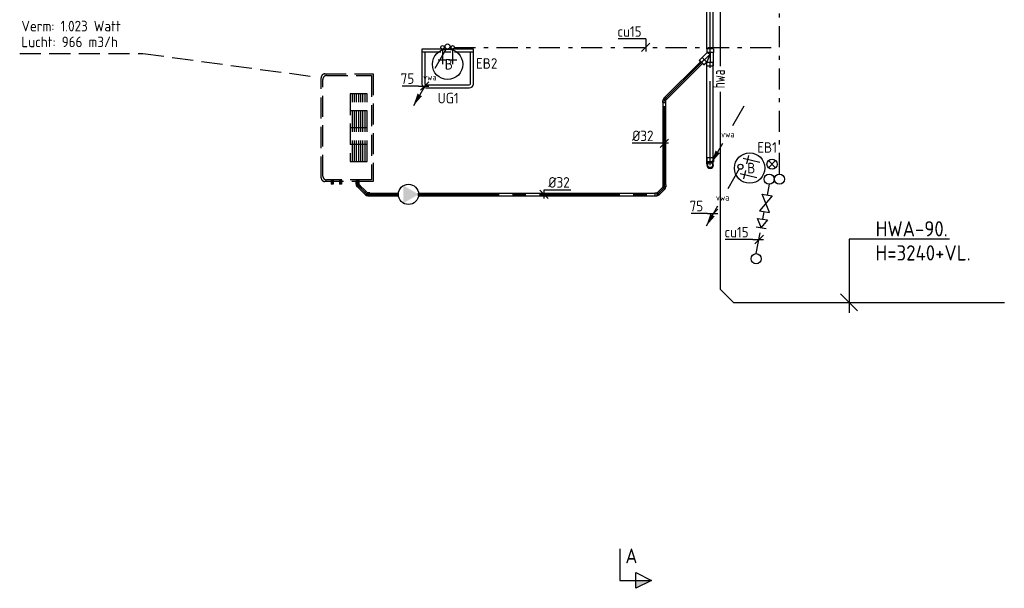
# Model space of a CAD drawing. Header units: millimetres. Extents: x -65800 to 21233, y -3661 to 50472.
# Tile 1 of 11: x -65376 to -53725, y 11587 to 18309. Entities that reach past the tile are written whole.
import ezdxf
from ezdxf.enums import TextEntityAlignment as Align

# ---------------------------------------------------------------- set-up
doc = ezdxf.new("R2010")
doc.units = ezdxf.units.MM
doc.header["$LTSCALE"] = 50
for name, pattern in [('2322105', [47, 40, -7]), ('2322106', [47, 5, -2, 5, -2, 5, -2, 5, -2, 5, -2, 5, -7]), ('2322109', [10, 5, -2, 1, -2]), ('2322110', [10, 5, -1, 1, -1, 1, -1]), ('CENTER2', [28.575, 19.05, -3.175, 3.175, -3.175])]:
    doc.linetypes.add(name, pattern=pattern)
for name, color, linetype in [('50', 3, 'Continuous'), ('Ventilator convector', 7, 'Continuous'), ('WL521---_D', 112, 'Continuous'), ('WL5232--', 192, 'Continuous'), ('WL524---', 190, 'Continuous'), ('WL524---_D', 192, 'Continuous'), ('WL524---_HARTLIJN', 7, 'Continuous'), ('WL531---', 132, 'Continuous'), ('WL532---', 12, 'Continuous'), ('WL5501--_D', 130, 'Continuous'), ('WL5501--_HARTLIJN', 7, 'Continuous'), ('WL561---', 10, 'Continuous'), ('WL740---', 4, 'Continuous'), ('WM5232--', 2, 'Continuous'), ('WM524---', 2, 'Continuous'), ('WM531---', 2, 'Continuous'), ('WM561---_AANVOER', 2, 'Continuous')]:
    doc.layers.add(name, color=color, linetype=linetype)
doc.styles.add('BURO-018', font='ISO96.shx', dxfattribs={"height": 90})
doc.styles.add('BURO-025', font='ISO96.shx', dxfattribs={"height": 125})
doc.styles.add('BURO-035', font='ISO96.shx', dxfattribs={"height": 175})
doc.styles.add('ISO', font='ISO.SHX')

# ---------------------------------------------------------------- blocks, each defined once
blk = doc.blocks.new('LDV2')
at = {"color": 0, "linetype": 'Continuous'}
for p, q in [((-0.25, -0.43), (-2.5, -4.33)), ((-4.5, -7.79), (-6.75, -11.69))]:
    blk.add_line(p, q, dxfattribs=at)
blk.add_lwpolyline([(-6.75, -11.69, 0, 1, 0), (-5.5, -9.53, 1, 1, 0)], format="xyseb", dxfattribs=at)
blk.add_circle((0, 0), 0.5, dxfattribs=at)
at = {"color": 0, "linetype": 'Continuous', "style": 'BURO-018'}
blk.add_attdef('LD_TEXT1', text='', height=1.8, dxfattribs=at).set_placement((-3.5, -6.06), align=Align.MIDDLE)
blk = doc.blocks.new('*U34', base_point=(-58275, 15344))
at = {"color": 0, "linetype": 'Continuous'}
for p, q in [((-58225, 15394), (-58325, 15294)), ((-58350, 15344), (-58543, 15344)), ((-58350, 15344), (-58225, 15344))]:
    blk.add_line(p, q, dxfattribs=at)
at = {"color": 0, "linetype": 'Continuous', "style": 'BURO-025'}
blk.add_text('75', height=125, dxfattribs=at).set_placement((-58400, 15369), align=Align.RIGHT)
blk = doc.blocks.new('23222202')
at = {"color": 0, "linetype": 'Continuous'}
blk.add_circle((0, 0), 1.5, dxfattribs=at)
at = {"color": 0, "linetype": 'Continuous', "style": 'BURO-018', "flags": 1}
blk.add_attdef('CV_MATCODE', (0, 0), '', height=1.8, dxfattribs=at)
blk = doc.blocks.new('BOILER')
for p, q in [((0.354, 0.354), (0.354, 0.354, 1)), ((-0.354, -0.354), (-0.354, -0.354, 1))]:
    blk.add_line(p, q)
for centre in [(0, 0), (0, 0, 1)]:
    blk.add_circle(centre, 0.5)
at = {"color": 0, "linetype": 'Continuous', "style": 'BURO-018', "flags": 1}
blk.add_attdef('CV_MATCODE', (0, 0), '', height=1.8, dxfattribs=at)
blk = doc.blocks.new('23222203')
at = {"color": 0, "linetype": 'Continuous'}
for p, q in [((-1.06, -1.06), (1.06, 1.06)), ((-1.06, 1.06), (1.06, -1.06))]:
    blk.add_line(p, q, dxfattribs=at)
blk.add_circle((0, 0), 1.5, dxfattribs=at)
at = {"color": 0, "linetype": 'Continuous', "style": 'BURO-018', "flags": 1}
blk.add_attdef('CV_MATCODE', (0, 0), '', height=1.8, dxfattribs=at)
blk = doc.blocks.new('23222201')
at = {"color": 0, "linetype": 'Continuous'}
for p, q in [((1.25, 3.75), (-1.25, 3.75)), ((0, 0), (0, 5))]:
    blk.add_line(p, q, dxfattribs=at)
at = {"color": 0, "linetype": 'Continuous', "style": 'BURO-018', "flags": 1}
blk.add_attdef('CV_MATCODE', (0, 0), '', height=1.8, dxfattribs=at)
blk = doc.blocks.new('*U39', base_point=(-58237, 14970))
at = {"color": 0, "linetype": 'Continuous'}
for p, q in [((-58312, 14970), (-58639, 14970)), ((-58312, 14970), (-58187, 14970)), ((-58187, 15020), (-58287, 14920))]:
    blk.add_line(p, q, dxfattribs=at)
at = {"color": 0, "linetype": 'Continuous', "style": 'BURO-025'}
blk.add_text('cu15', height=125, dxfattribs=at).set_placement((-58362, 14995), align=Align.RIGHT)
blk = doc.blocks.new('3048301')
at = {"color": 0, "linetype": 'Continuous'}
for p, q in [((-2.5, 1.5), (2.5, -1.5)), ((-2.5, -1.5), (-2.5, 1.5)), ((2.5, 1.5), (-2.5, -1.5)), ((2.5, -1.5), (2.5, 1.5))]:
    blk.add_line(p, q, dxfattribs=at)
at = {"color": 0, "linetype": 'Continuous', "style": 'BURO-018', "flags": 1}
blk.add_attdef('CV_MATCODE', (0, 0), '', height=1.8, dxfattribs=at)
blk = doc.blocks.new('3048311')
at = {"color": 0, "linetype": 'Continuous'}
for p, q in [((-2.5, 1.5), (0, 0)), ((-2.5, -1.5), (-2.5, 1.5)), ((0, 0), (-2.5, -1.5)), ((0, -1.5), (0, 1.5))]:
    blk.add_line(p, q, dxfattribs=at)
at = {"color": 0, "linetype": 'Continuous', "style": 'BURO-018', "flags": 1}
blk.add_attdef('CV_MATCODE', (0, 0), '', height=1.8, dxfattribs=at)
blk = doc.blocks.new('*U40')
at = {"color": 0, "ltscale": 10}
for p, q in [((0, 10.65), (50, 10.65)), ((0, -10.65), (0, 10.65)), ((50, 10.65), (50, -10.65)), ((0, -10.65), (50, -10.65))]:
    blk.add_line(p, q, dxfattribs=at)
at = {"layer": 'WL5501--_HARTLIJN', "linetype": 'CENTER2'}
blk.add_line((0, 0), (50, 0), dxfattribs=at)
at = {"layer": 'WL5501--_D', "color": 2, "linetype": '2322106', "style": 'BURO-025'}
blk.add_attdef('POSNR', text='', height=125, dxfattribs=at).set_placement((0, 0), align=Align.MIDDLE)
blk = doc.blocks.new('*U41')
at = {"color": 0, "ltscale": 10}
for p, q in [((0, 16), (50, 16)), ((0, -16), (0, 16)), ((50, 16), (50, -16)), ((0, -16), (50, -16))]:
    blk.add_line(p, q, dxfattribs=at)
at = {"layer": 'WL524---_HARTLIJN', "linetype": 'CENTER2'}
blk.add_line((0, 0), (50, 0), dxfattribs=at)
at = {"layer": 'WL524---_D', "color": 1, "linetype": '2322106', "style": 'BURO-018'}
blk.add_attdef('POSNR', text='', height=90, dxfattribs=at).set_placement((0, 0), align=Align.MIDDLE)
blk = doc.blocks.new('Block ventilator convector')
at = {"layer": 'Ventilator convector', "linetype": '2322106'}
for p, q in [((-636.5, 0), (636.5, 0)), ((-636.5, -569), (-636.5, 0)), ((636.5, 0), (636.5, -569)), ((-616.5, -20), (616.5, -20)), ((-616.5, -549), (-616.5, -20)), ((-400, -70), (-400, -270)), ((400, -70), (-400, -70)), ((400, -95), (-400, -95)), ((-200, -70), (-200, -270)), ((0, -70), (0, -270)), ((200, -70), (200, -270)), ((400, -270), (400, -70)), ((616.5, -20), (616.5, -549)), ((400, -120), (-400, -120)), ((400, -145), (-400, -145)), ((400, -170), (-400, -170)), ((400, -195), (-400, -195)), ((400, -220), (-400, -220)), ((400, -245), (-400, -245)), ((-400, -270), (400, -270)), ((591.5, -614), (-591.5, -614)), ((571.5, -594), (-571.5, -594))]:
    blk.add_line(p, q, dxfattribs=at)
for centre, start, end in [((-591.5, -569), 180, 270), ((-571.5, -549), 180, 270), ((571.5, -549), 270, 0), ((591.5, -569), 270, 0)]:
    blk.add_arc(centre, 45, start, end, dxfattribs=at)
at = {"layer": 'WL524---_D', "linetype": '2322106'}
blk.add_blockref('*U41', (616.5, -184.5), dxfattribs=at)
at = {"layer": 'WL5501--_D', "linetype": '2322106'}
for p in [(616.5, -384.5), (616.5, -484.5)]:
    blk.add_blockref('*U40', p, dxfattribs=at)
blk = doc.blocks.new('*U50')
at = {"color": 0, "ltscale": 10}
for p, q in [((0, 16), (118, 16)), ((0, -16), (118, -16))]:
    blk.add_line(p, q, dxfattribs=at)
at = {"layer": 'WL524---_HARTLIJN', "linetype": 'CENTER2'}
blk.add_line((0, 0), (140, 0), dxfattribs=at)
at = {"layer": 'WL524---_D', "color": 1, "linetype": '2322106', "style": 'BURO-018'}
blk.add_attdef('POSNR', text='', height=90, dxfattribs=at).set_placement((0, 0), align=Align.MIDDLE)
blk = doc.blocks.new('*U51')
at = {"color": 0, "ltscale": 10}
for p, q in [((-32, 17), (-10, 17)), ((-32, 17), (-32, -17)), ((-10, 17), (-9, 16)), ((-10, 17), (-10, -17)), ((-9, 16), (-5, 18)), ((11, 35), (-5, 19)), ((-5, 19), (-5, 18)), ((19, -5), (-5, 19)), ((35, 11), (11, 35)), ((35, 11), (19, -5)), ((-32, -17), (-10, -17)), ((-10, -17), (-9, -16)), ((19, -5), (18, -5))]:
    blk.add_line(p, q, dxfattribs=at)
blk.add_arc((-9, 22), 38.2, 270, 315, dxfattribs=at)
at = {"layer": 'WL524---_HARTLIJN', "linetype": 'CENTER2'}
blk.add_arc((-9, 22), 22.2, 270, 315, dxfattribs=at)
at = {"layer": 'WL524---_D', "color": 1, "linetype": '2322106', "style": 'BURO-018'}
blk.add_attdef('POSNR', text='', height=90, dxfattribs=at).set_placement((0, 0), align=Align.MIDDLE)
blk = doc.blocks.new('3048507')
at = {"color": 0, "linetype": 'Continuous'}
blk.add_circle((0, 0), 3, dxfattribs=at)
blk.add_solid([(-1.5, 2.6), (3, 0), (-1.5, -2.6)], dxfattribs=at)
at = {"color": 0, "linetype": 'Continuous', "style": 'BURO-018', "flags": 1}
blk.add_attdef('CV_MATCODE', (0, 0), '', height=1.8, dxfattribs=at)
blk = doc.blocks.new('*U52')
at = {"color": 0, "ltscale": 10}
for p, q in [((-32, 17), (-10, 17)), ((-32, 17), (-32, -17)), ((-10, 17), (-9, 16)), ((-10, 17), (-10, -17)), ((-9, 16), (-5, 18)), ((11, 35), (-5, 19)), ((-5, 19), (-5, 18)), ((19, -5), (-5, 19)), ((35, 11), (11, 35)), ((35, 11), (19, -5)), ((-32, -17), (-10, -17)), ((-10, -17), (-9, -16)), ((19, -5), (18, -5))]:
    blk.add_line(p, q, dxfattribs=at)
blk.add_arc((-9, 22), 38.2, 270, 315, dxfattribs=at)
at = {"layer": 'WL524---_HARTLIJN', "linetype": 'CENTER2'}
blk.add_arc((-9, 22), 22.2, 270, 315, dxfattribs=at)
at = {"layer": 'WL524---_D', "color": 1, "linetype": '2322105', "style": 'BURO-018'}
blk.add_attdef('POSNR', text='', height=90, dxfattribs=at).set_placement((0, 0), align=Align.MIDDLE)
blk = doc.blocks.new('*U53')
at = {"color": 0, "ltscale": 10}
for p, q in [((0, 16), (361, 16)), ((361, 16), (361, -16)), ((0, -16), (361, -16))]:
    blk.add_line(p, q, dxfattribs=at)
at = {"layer": 'WL524---_HARTLIJN', "linetype": 'CENTER2'}
blk.add_line((0, 0), (361, 0), dxfattribs=at)
at = {"layer": 'WL524---_D', "color": 1, "linetype": '2322105', "style": 'BURO-018'}
blk.add_attdef('POSNR', text='', height=90, dxfattribs=at).set_placement((0, 0), align=Align.MIDDLE)
blk = doc.blocks.new('LDV3')
at = {"color": 0, "linetype": 'Continuous'}
for p, q in [((4.5, 7.79), (6.75, 11.69)), ((0.25, 0.43), (2.5, 4.33))]:
    blk.add_line(p, q, dxfattribs=at)
blk.add_lwpolyline([(0.25, 0.43, 0, 1, 0), (1.5, 2.6, 1, 1, 0)], format="xyseb", dxfattribs=at)
blk.add_circle((0, 0), 0.5, dxfattribs=at)
at = {"color": 0, "linetype": 'Continuous', "style": 'BURO-018'}
blk.add_attdef('LD_TEXT1', text='', height=1.8, dxfattribs=at).set_placement((3.5, 6.06), align=Align.MIDDLE)
blk = doc.blocks.new('*U63')
at = {"layer": 'WM524---', "color": 0, "ltscale": 10}
for p, q in [((50, -50), (-50, 50)), ((0, 54), (318, 54)), ((0, -50), (0, 54))]:
    blk.add_line(p, q, dxfattribs=at)
at = {"layer": 'WM524---', "color": 0, "style": 'BURO-025'}
blk.add_text('%%c32', height=125, dxfattribs=at).set_placement((50, 79))
blk = doc.blocks.new('RDA')
at = {"color": 0, "linetype": 'Continuous'}
blk.add_circle((0, 0), 0.5, dxfattribs=at)
blk = doc.blocks.new('SA-STRT2-NEST1')
at = {"color": 0, "linetype": 'Continuous'}
for p, q in [((-305, 410), (-305, 0)), ((-270, 410), (-270, 50)), ((255, 460), (-255, 460)), ((255, 425), (-255, 425)), ((270, 50), (270, 410)), ((305, 0), (305, 410)), ((-305, 35), (-80, 35)), ((-305, 0), (305, 0)), ((-40, 35), (40, 35)), ((80, 35), (305, 35))]:
    blk.add_line(p, q, dxfattribs=at)
for centre, radius, start, end in [((-255, 410), 50, 90, 180), ((-255, 410), 15, 90, 180), ((255, 410), 50, 0, 90), ((255, 410), 15, 0, 90), ((-255, 50), 15, 180, 270), ((255, 50), 15, 270, 0)]:
    blk.add_arc(centre, radius, start, end, dxfattribs=at)
at = {"color": 0, "linetype": 'Continuous', "style": 'BURO-018', "flags": 1}
blk.add_attdef('SA_MATCODE', (0, 0), '', height=1.8, dxfattribs=at)
blk = doc.blocks.new('KRN1-STRT2')
at = {"color": 0, "linetype": 'Continuous'}
for p, q in [((-50, 150), (50, 150)), ((0, 20), (0, 200))]:
    blk.add_line(p, q, dxfattribs=at)
blk = doc.blocks.new('KRN2-STRT2')
at = {"color": 0, "linetype": 'Continuous'}
for p, q in [((-50, 150), (50, 150)), ((0, 20), (0, 200))]:
    blk.add_line(p, q, dxfattribs=at)
blk = doc.blocks.new('*U84', base_point=(-57968, 17927))
at = {"color": 0, "linetype": 'Continuous'}
for p, q in [((-57968, 18027), (-58295, 18027)), ((-57918, 17977), (-58018, 17877)), ((-57968, 18027), (-57968, 17877))]:
    blk.add_line(p, q, dxfattribs=at)
at = {"color": 0, "linetype": 'Continuous', "style": 'BURO-025'}
blk.add_text('cu15', height=125, dxfattribs=at).set_placement((-58018, 18052), align=Align.RIGHT)
blk = doc.blocks.new('*U86')
at = {"color": 0, "ltscale": 10}
for p, q in [((0, 16), (2795, 16)), ((0, -16), (0, 16)), ((0, -16), (2795, -16))]:
    blk.add_line(p, q, dxfattribs=at)
at = {"layer": 'WL524---_HARTLIJN', "linetype": 'CENTER2'}
blk.add_line((0, 0), (2817, 0), dxfattribs=at)
at = {"layer": 'WL524---_D', "color": 1, "linetype": '2322109', "style": 'BURO-018'}
blk.add_attdef('POSNR', text='', height=90, dxfattribs=at).set_placement((0, 0), align=Align.MIDDLE)
blk = doc.blocks.new('*U87')
at = {"color": 0, "ltscale": 10}
for p, q in [((-32, 17), (-10, 17)), ((-32, 17), (-32, -17)), ((-10, 17), (-9, 16)), ((-10, 17), (-10, -17)), ((-5, -19), (19, 5)), ((19, 5), (18, 5)), ((35, -11), (19, 5)), ((-32, -17), (-10, -17)), ((-10, -17), (-9, -16)), ((-9, -16), (-5, -18)), ((-5, -19), (-5, -18)), ((11, -35), (-5, -19)), ((11, -35), (35, -11))]:
    blk.add_line(p, q, dxfattribs=at)
blk.add_arc((-9, -22), 38.2, 45, 90, dxfattribs=at)
at = {"layer": 'WL524---_HARTLIJN', "linetype": 'CENTER2'}
blk.add_arc((-9, -22), 22.2, 45, 90, dxfattribs=at)
at = {"layer": 'WL524---_D', "color": 1, "linetype": '2322109', "style": 'BURO-018'}
blk.add_attdef('POSNR', text='', height=90, dxfattribs=at).set_placement((0, 0), align=Align.MIDDLE)
blk = doc.blocks.new('*U88')
at = {"color": 0, "ltscale": 10}
for p, q in [((22, 16), (72, 16)), ((22, -16), (72, -16))]:
    blk.add_line(p, q, dxfattribs=at)
at = {"layer": 'WL524---_HARTLIJN', "linetype": 'CENTER2'}
blk.add_line((0, 0), (94, 0), dxfattribs=at)
at = {"layer": 'WL524---_D', "color": 1, "linetype": '2322109', "style": 'BURO-018'}
blk.add_attdef('POSNR', text='', height=90, dxfattribs=at).set_placement((0, 0), align=Align.MIDDLE)
blk = doc.blocks.new('*U89')
at = {"color": 0, "ltscale": 10}
for p, q in [((-32, 17), (-10, 17)), ((-32, 17), (-32, -17)), ((-10, 17), (-9, 16)), ((-10, 17), (-10, -17)), ((-9, 16), (-5, 18)), ((11, 35), (-5, 19)), ((-5, 19), (-5, 18)), ((19, -5), (-5, 19)), ((35, 11), (11, 35)), ((35, 11), (19, -5)), ((-32, -17), (-10, -17)), ((-10, -17), (-9, -16)), ((19, -5), (18, -5))]:
    blk.add_line(p, q, dxfattribs=at)
blk.add_arc((-9, 22), 38.2, 270, 315, dxfattribs=at)
at = {"layer": 'WL524---_HARTLIJN', "linetype": 'CENTER2'}
blk.add_arc((-9, 22), 22.2, 270, 315, dxfattribs=at)
at = {"layer": 'WL524---_D', "color": 1, "linetype": '2322109', "style": 'BURO-018'}
blk.add_attdef('POSNR', text='', height=90, dxfattribs=at).set_placement((0, 0), align=Align.MIDDLE)
blk = doc.blocks.new('*U90')
at = {"color": 0, "ltscale": 10}
for p, q in [((22, 16), (995, 16)), ((22, -16), (995, -16))]:
    blk.add_line(p, q, dxfattribs=at)
at = {"layer": 'WL524---_HARTLIJN', "linetype": 'CENTER2'}
blk.add_line((0, 0), (1017, 0), dxfattribs=at)
at = {"layer": 'WL524---_D', "color": 1, "linetype": '2322109', "style": 'BURO-018'}
blk.add_attdef('POSNR', text='', height=90, dxfattribs=at).set_placement((0, 0), align=Align.MIDDLE)
blk = doc.blocks.new('*U91')
at = {"color": 0, "ltscale": 10}
for p, q in [((-32, 17), (-10, 17)), ((-32, 17), (-32, -17)), ((-10, 17), (-9, 16)), ((-10, 17), (-10, -17)), ((-5, -19), (19, 5)), ((19, 5), (18, 5)), ((35, -11), (19, 5)), ((-32, -17), (-10, -17)), ((-10, -17), (-9, -16)), ((-9, -16), (-5, -18)), ((-5, -19), (-5, -18)), ((11, -35), (-5, -19)), ((11, -35), (35, -11))]:
    blk.add_line(p, q, dxfattribs=at)
blk.add_arc((-9, -22), 38.2, 45, 90, dxfattribs=at)
at = {"layer": 'WL524---_HARTLIJN', "linetype": 'CENTER2'}
blk.add_arc((-9, -22), 22.2, 45, 90, dxfattribs=at)
at = {"layer": 'WL524---_D', "color": 1, "linetype": '2322109', "style": 'BURO-018'}
blk.add_attdef('POSNR', text='', height=90, dxfattribs=at).set_placement((0, 0), align=Align.MIDDLE)
blk = doc.blocks.new('*U92')
at = {"color": 0, "ltscale": 10}
for p, q in [((44, 38), (1323, 38)), ((1323, 38), (1323, -37)), ((44, -37), (1323, -37))]:
    blk.add_line(p, q, dxfattribs=at)
at = {"layer": 'WL524---_HARTLIJN', "linetype": 'CENTER2'}
blk.add_line((0, 0), (1323, 0), dxfattribs=at)
at = {"layer": 'WL524---_D', "color": 1, "linetype": '2322109', "style": 'BURO-018'}
blk.add_attdef('POSNR', text='', height=90, dxfattribs=at).set_placement((0, 0), align=Align.MIDDLE)
blk = doc.blocks.new('*U93')
at = {"color": 0, "ltscale": 10}
for p, q in [((-64, 39), (-20, 39)), ((-64, 39), (-64, -39)), ((-20, 39), (-18, 38)), ((-20, 39), (-20, -39)), ((-18, 38), (93, 38)), ((95, 39), (93, 38)), ((139, 39), (95, 39)), ((95, -39), (95, 39)), ((139, -39), (139, 39)), ((-64, -39), (-20, -39)), ((-20, -39), (-18, -38)), ((-18, -38), (-16, -38)), ((0, 0), (-16, -38)), ((-16, -38), (39, -92)), ((0, 0), (91, -38)), ((39, -95), (95, -39)), ((39, -95), (39, -92)), ((70, -126), (39, -95)), ((70, -126), (126, -70)), ((91, -38), (93, -38)), ((91, -38), (92, -39)), ((95, -39), (92, -39)), ((95, -39), (93, -38)), ((139, -39), (95, -39)), ((126, -70), (95, -39))]:
    blk.add_line(p, q, dxfattribs=at)
at = {"layer": 'WL524---_HARTLIJN', "linetype": 'CENTER2'}
for p, q in [((-20, 0), (95, 0)), ((0, 0), (67, -67))]:
    blk.add_line(p, q, dxfattribs=at)
at = {"layer": 'WL524---_D', "color": 1, "linetype": '2322109', "style": 'BURO-018'}
blk.add_attdef('POSNR', text='', height=90, dxfattribs=at).set_placement((0, 0), align=Align.MIDDLE)
blk = doc.blocks.new('*U94')
at = {"color": 0, "ltscale": 10}
for p, q in [((0, 37.5), (48.4, 37.5)), ((48.4, 37.5), (48.4, -37.5)), ((0, -37.5), (48.4, -37.5))]:
    blk.add_line(p, q, dxfattribs=at)
at = {"layer": 'WL524---_HARTLIJN', "linetype": 'CENTER2'}
blk.add_line((0, 0), (20, 0), dxfattribs=at)
at = {"layer": 'WL524---_D', "color": 1, "linetype": '2322109', "style": 'BURO-018'}
blk.add_attdef('POSNR', text='', height=90, dxfattribs=at).set_placement((0, 0), align=Align.MIDDLE)
blk = doc.blocks.new('*U95')
at = {"color": 0, "ltscale": 10}
for p, q in [((0, 16), (615, 16)), ((0, -16), (0, 16)), ((0, -16), (615, -16))]:
    blk.add_line(p, q, dxfattribs=at)
at = {"layer": 'WL524---_HARTLIJN', "linetype": 'CENTER2'}
blk.add_line((0, 0), (635, 0), dxfattribs=at)
at = {"layer": 'WL524---_D', "color": 1, "linetype": '2322109', "style": 'BURO-018'}
blk.add_attdef('POSNR', text='', height=90, dxfattribs=at).set_placement((0, 0), align=Align.MIDDLE)
blk = doc.blocks.new('*U96')
at = {"color": 0, "ltscale": 10}
for p, q in [((26, 20, 15), (29, 20, 15)), ((29, 20, 15), (29, 16, 15)), ((26, -20, 15), (29, -20, 15)), ((29, -16, 15), (29, -20, 15))]:
    blk.add_line(p, q, dxfattribs=at)
at = {"layer": 'WL524---_HARTLIJN', "linetype": 'CENTER2'}
blk.add_line((0, 0, 15), (6, 0, 15), dxfattribs=at)
at = {"layer": 'WL524---_D', "color": 1, "linetype": '2322109', "style": 'BURO-018'}
blk.add_attdef('POSNR', text='', height=90, dxfattribs=at).set_placement((0, 0), align=Align.MIDDLE)
blk = doc.blocks.new('*U97')
at = {"color": 0, "ltscale": 10}
for p, q in [((-39, 84), (-39, 40)), ((39, 84), (-39, 84)), ((-39, 40), (-38, 38)), ((39, 40), (-39, 40)), ((-38, 33), (-38, 38)), ((-38, 23), (-38, 33)), ((-38, 15), (-38, 23)), ((-38, 12), (-38, 15)), ((39, 40), (38, 38)), ((38, 33), (38, 38)), ((38, 23), (38, 33)), ((38, 15), (38, 23)), ((38, 12), (38, 15)), ((39, 84), (39, 40))]:
    blk.add_line(p, q, dxfattribs=at)
blk.add_arc((0, 0), 39.4, 0.18, 0, dxfattribs=at)
at = {"layer": 'WL524---_HARTLIJN', "linetype": 'CENTER2'}
for p in [(0, 40), (0, 0)]:
    blk.add_line(p, (0, 38), dxfattribs=at)
blk.add_circle((0, 0), 0.075, dxfattribs=at)
at = {"layer": 'WL524---_D', "color": 1, "linetype": '2322109', "style": 'BURO-018'}
blk.add_attdef('POSNR', text='', height=90, dxfattribs=at).set_placement((0, 0), align=Align.MIDDLE)
blk = doc.blocks.new('*U98')
at = {"color": 0, "ltscale": 10}
for p, q in [((0, 37), (1177, 37)), ((1177, 37), (1177, -38)), ((0, -38), (1177, -38))]:
    blk.add_line(p, q, dxfattribs=at)
at = {"layer": 'WL524---_HARTLIJN', "linetype": 'CENTER2'}
blk.add_line((0, 0), (1177, 0), dxfattribs=at)
at = {"layer": 'WL524---_D', "color": 1, "linetype": '2322109', "style": 'BURO-018'}
blk.add_attdef('POSNR', text='', height=90, dxfattribs=at).set_placement((0, 0), align=Align.MIDDLE)
blk = doc.blocks.new('*U99')
at = {"layer": 'WM524---', "color": 0, "ltscale": 10}
for p, q in [((50, 0), (-381, 0)), ((-50, -50), (50, 50))]:
    blk.add_line(p, q, dxfattribs=at)
at = {"layer": 'WM524---', "color": 0, "linetype": '2322109', "style": 'BURO-025'}
blk.add_text('%%c32', height=125, dxfattribs=at).set_placement((-381, 25))

msp = doc.modelspace()

# ---------------------------------------------------------------- linework, layer by layer
at = {"layer": '50', "color": 7}
for p, q in [((-54375, 15715), (-55563, 15715)), ((-55563, 15715), (-55563, 14842)), ((-55663, 15066), (-55463, 14866))]:
    msp.add_line(p, q, dxfattribs=at)
at = {"layer": 'Ventilator convector', "linetype": '2322106'}
for p, q in [((-65376, 17910), (-63919, 17910)), ((-63919, 17910), (-61809, 17624))]:
    msp.add_line(p, q, dxfattribs=at)
at = {"layer": 'WL521---_D'}
for p, q in [((-57083, 17759), (-57083, 22267)), ((-57083, 15118), (-57083, 17457)), ((-56931, 14966), (-57083, 15118)), ((-56931, 14966), (-53725, 14966))]:
    msp.add_line(p, q, dxfattribs=at)
at = {"layer": 'WL531---', "linetype": '2322109'}
for p, q in [((-56384, 16483), (-56384, 19166)), ((-60233, 17982), (-56384, 17982)), ((-56526, 16235), (-56502, 16364)), ((-56584, 15949), (-56567, 16039)), ((-56661, 15543), (-56603, 15851))]:
    msp.add_line(p, q, dxfattribs=at)
at = {"layer": 'WM561---_AANVOER', "color": 4}
msp.add_lwpolyline([(-58274, 12055), (-58274, 11680), (-57899, 11680), (-58087, 11587), (-58087, 11774), (-57899, 11680)], dxfattribs=at)
msp.add_solid([(-57899, 11680), (-58087, 11680), (-58087, 11587)], dxfattribs=at)

# ---------------------------------------------------------------- block references
at = {"layer": 'WL5232--'}
ref = msp.add_blockref('LDV2', (-60313, 17992), dxfattribs=dict(at, xscale=60, yscale=60, zscale=60))
ref.add_attrib('LD_TEXT1', 'vwa', dxfattribs={"layer": '0', "color": 2, "linetype": 'Continuous', "height": 72, "style": 'BURO-018'}).set_placement((-60523, 17629), align=Align.MIDDLE)
ref = msp.add_blockref('LDV3', (-57207, 16590), dxfattribs=dict(at, xscale=60, yscale=60, zscale=60))
ref.add_attrib('LD_TEXT1', 'vwa', dxfattribs={"layer": '0', "color": 2, "linetype": 'Continuous', "height": 72, "style": 'BURO-018'}).set_placement((-56997, 16954), align=Align.MIDDLE)
ref = msp.add_blockref('LDV2', (-56848, 16570), dxfattribs=dict(at, xscale=60, yscale=60, zscale=60))
ref.add_attrib('LD_TEXT1', 'vwa', dxfattribs={"layer": '0', "color": 2, "linetype": 'Continuous', "height": 72, "style": 'BURO-018'}).set_placement((-57058, 16206), align=Align.MIDDLE)
at = {"layer": 'WL524---', "linetype": '2322106', "rotation": 270}
msp.add_blockref('Block ventilator convector', (-61195, 17032), dxfattribs=at)
at = {"layer": 'WL524---_D', "linetype": '2322109'}
for name, p, rotation in [('*U92', (-57207, 17922), 90), ('*U93', (-57207, 17902), 270), ('*U95', (-57741, 17368), 44.99999999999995), ('*U94', (-57274, 17835), 225), ('*U96', (-57288, 17821, -15), 225), ('*U98', (-57207, 16630), 90), ('*U91', (-57748, 17361), 89.99999999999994), ('*U90', (-57748, 16334), 89.99999999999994), ('*U88', (-57822, 16251), 44.99999999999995), ('*U89', (-57748, 16324), 44.99999999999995), ('*U87', (-57829, 16244), 225)]:
    msp.add_blockref(name, p, dxfattribs=dict(at, rotation=rotation))
for name, p in [('*U97', (-57207, 16590)), ('*U86', (-60656, 16244))]:
    msp.add_blockref(name, p, dxfattribs=at)
at = {"layer": 'WL524---_D', "linetype": '2322106'}
for name, p, rotation in [('*U51', (-61380, 16357), 270), ('*U50', (-61373, 16350), 315), ('*U52', (-61267, 16244), 315)]:
    msp.add_blockref(name, p, dxfattribs=dict(at, rotation=rotation))
at = {"layer": 'WL524---_D', "linetype": '2322106', "xscale": 40, "yscale": 40, "zscale": 40}
msp.add_blockref('3048507', (-60776, 16244), dxfattribs=at)
at = {"layer": 'WL524---_D', "linetype": '2322106'}
msp.add_blockref('*U53', (-61257, 16244), dxfattribs=at)
at = {"layer": 'WL531---', "rotation": 180}
msp.add_blockref('KRN1-STRT2', (-60253, 17982), dxfattribs=at)
at = {"layer": 'WL531---', "linetype": 'Continuous', "xscale": 40, "yscale": 40, "zscale": 40, "rotation": 180}
msp.add_blockref('RDA', (-60253, 17982), dxfattribs=at)
at = {"layer": 'WL531---', "color": 2, "linetype": '2322109', "xscale": 40, "yscale": 40, "zscale": 40}
for name, p, rotation in [('23222201', (-56620, 16619), 76.33979926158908), ('23222201', (-56655, 16441), 76.33979926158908), ('3048301', (-56547, 16137), 260.0390035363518), ('3048311', (-56603, 15851), 261.3373193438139)]:
    msp.add_blockref(name, p, dxfattribs=dict(at, rotation=rotation))
at = {"layer": 'WL531---', "color": 2, "xscale": 40, "yscale": 40, "zscale": 40}
for p in [(-56508, 16423), (-56387, 16423), (-56661, 15483)]:
    msp.add_blockref('23222202', p, dxfattribs=at)
at = {"layer": 'WL532---', "rotation": 180}
msp.add_blockref('KRN2-STRT2', (-60373, 17982), dxfattribs=at)
at = {"layer": 'WL532---', "linetype": 'Continuous', "xscale": 40, "yscale": 40, "zscale": 40, "rotation": 180}
msp.add_blockref('RDA', (-60373, 17982), dxfattribs=at)
at = {"layer": 'WL532---', "color": 2, "linetype": '2322109', "xscale": 40, "yscale": 40, "zscale": 40}
msp.add_blockref('23222203', (-56474, 16600), dxfattribs=at)
at = {"layer": 'WL561---', "linetype": '2322109', "xscale": 360, "yscale": 360, "zscale": 360}
for p in [(-60313, 17782), (-56739, 16555)]:
    msp.add_blockref('BOILER', p, dxfattribs=at)
at = {"layer": 'WL740---', "linetype": 'Continuous', "rotation": 180}
msp.add_blockref('SA-STRT2-NEST1', (-60313, 17962), dxfattribs=at)
at = {"layer": 'WM5232--'}
for p in [(-60583, 17525), (-57164, 16018)]:
    msp.add_blockref('*U34', p, dxfattribs=at)
at = {"layer": 'WM524---', "linetype": '2322109'}
msp.add_blockref('*U99', (-57748, 16848), dxfattribs=at)
at = {"layer": 'WM524---'}
msp.add_blockref('*U63', (-59171, 16244), dxfattribs=at)
at = {"layer": 'WM531---', "linetype": '2322109'}
msp.add_blockref('*U84', (-57968, 17982), dxfattribs=at)
at = {"layer": 'WM531---', "color": 2, "linetype": '2322110'}
msp.add_blockref('*U39', (-56626, 15710), dxfattribs=at)

# ---------------------------------------------------------------- texts
at = {"layer": '50', "color": 7, "style": 'ISO', "width": 0.7}
msp.add_text('hwa', height=150, rotation=89.4545, dxfattribs=at).set_placement((-57032, 17498))
at = {"layer": '50', "color": 7, "style": 'ISO'}
for s, p in [('HWA-90.', (-55248, 15747)), ('H=3240+VL.', (-55250, 15462))]:
    msp.add_text(s, height=180, dxfattribs=at).set_placement(p)
at = {"layer": 'Ventilator convector', "linetype": '2322106', "style": 'BURO-025'}
for s, p in [('Verm: 1.023 Watt', (-65356, 18171)), ('Lucht: 966 m3/h', (-65356, 17984))]:
    msp.add_text(s, height=125, dxfattribs=at).set_placement(p)
at = {"layer": 'WL561---', "linetype": '2322109', "style": 'BURO-025'}
for p in [(-60346, 17720), (-56767, 16492)]:
    msp.add_text('B', height=125, dxfattribs=at).set_placement(p)
at = {"layer": 'WM531---', "color": 2, "linetype": '2322110', "style": 'BURO-025'}
for s, p in [('EB2', (-59977, 17729)), ('UG1', (-60431, 17319)), ('EB1', (-56649, 16736))]:
    msp.add_text(s, height=125, dxfattribs=at).set_placement(p)
at = {"layer": 'WM561---_AANVOER', "color": 4, "style": 'BURO-035'}
msp.add_text('A', height=175, dxfattribs=at).set_placement((-58138, 11970), align=Align.MIDDLE)

doc.saveas('drawing.dxf')
